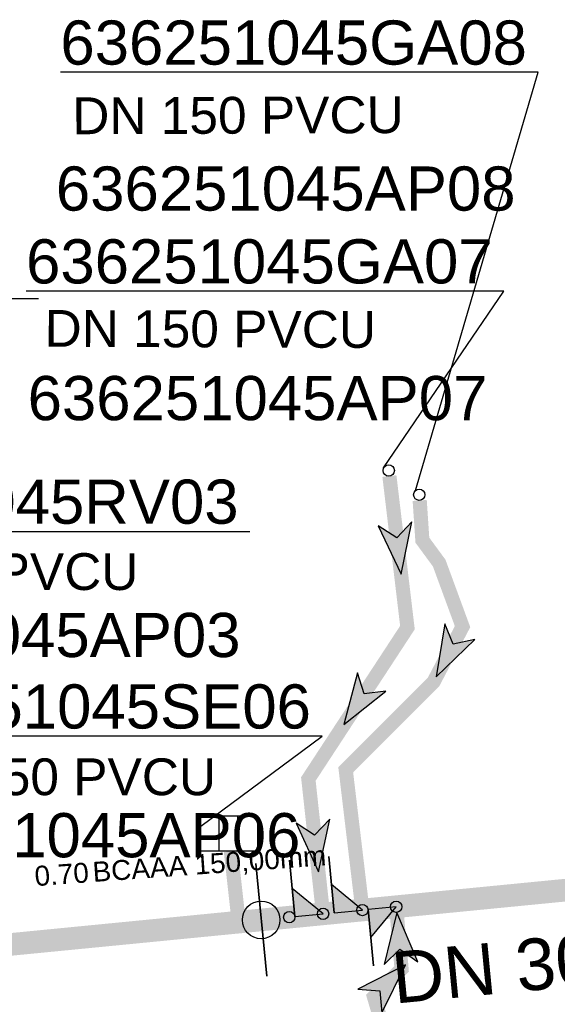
# Model space of a CAD drawing. Extents: x 356718 to 357658, y 5762241 to 5762615.
# Tile 30 of 157: x 357010 to 357020, y 5762321 to 5762339. Entities that reach past the tile are written whole.
import ezdxf
from ezdxf.enums import TextEntityAlignment as Align

# ---------------------------------------------------------------- set-up
doc = ezdxf.new("R2010")
doc.units = 0
doc.header["$MEASUREMENT"] = 0
doc.linetypes.add('AUSGEZOGEN', pattern=[0])
doc.linetypes.add('STRICHPUNKT', pattern=[5, 2, -1, 1, -1])
doc.layers.get('0').update_dxf_attribs({"linetype": 'AUSGEZOGEN'})
for name, color, linetype, true_color in [('111_00131_Symbol', 7, 'AUSGEZOGEN', 0x000000), ('114_00133_Schachtnummer', 7, 'AUSGEZOGEN', 0x000000), ('121_10376_Haltungen_Mischwasser', 6, 'STRICHPUNKT', 0xff00ff), ('121_10399_Haltungen_Mischwasser', 6, 'STRICHPUNKT', 0xff00ff), ('123_00137_Fliessrichtungspfeil', 7, 'AUSGEZOGEN', 0x000000), ('124_10395_Standard1', 7, 'AUSGEZOGEN', 0x000000), ('124_10626_Standard__Laenge____1', 7, 'AUSGEZOGEN', 0x000000), ('141_10868_Stutzen__141_', 7, 'AUSGEZOGEN', 0x000000)]:
    doc.layers.add(name, color=color, linetype=linetype, true_color=true_color)
doc.styles.add('ARIAL', font='arial.ttf', dxfattribs={"height": 1.5})
doc.styles.get("Standard").update_dxf_attribs({"font": 'arial.ttf', "height": 1})

# ---------------------------------------------------------------- blocks, each defined once
blk = doc.blocks.new('ES')
at = {"color": 0, "linetype": 'AUSGEZOGEN'}
for points in [[(-0.494, -0.319), (-0.494, 0.306), (0.506, 0.306), (0.506, -0.319), (-0.494, -0.319)], [(-0.169, -0.319), (-0.169, 0.306)], [(0.156, -0.319), (0.156, 0.306)]]:
    blk.add_lwpolyline(points, dxfattribs=at)
blk = doc.blocks.new('F00')
at = {"color": 0}
blk.add_circle((0, 0), 0.1, dxfattribs=at)
blk = doc.blocks.new('FLI')
at = {"color": 0, "linetype": 'AUSGEZOGEN'}
blk.add_lwpolyline([(-0.4, 0), (-0.9, -0.6), (0.9, 0), (-0.9, 0.6), (-0.4, 0)], close=True, dxfattribs=at)
at = {"color": 0}
for points in [[(-0.4, 0), (0.9, 0), (-0.9, 0.6)], [(-0.9, -0.6), (0.9, 0), (-0.4, 0)]]:
    blk.add_solid(points, dxfattribs=at)

msp = doc.modelspace()

# ---------------------------------------------------------------- linework, layer by layer
at = {"layer": '114_00133_Schachtnummer', "color": 18, "linetype": 'AUSGEZOGEN', "true_color": 0x000000}
for points in [[(357017.216, 5762330.408), (357019.386, 5762337.805), (357010.931, 5762337.805)], [(357016.65, 5762330.806), (357018.779, 5762333.935), (357010.324, 5762333.935)], [(357002.089, 5762325.175), (357002.089, 5762333.803), (357010.544, 5762333.803)], [(357005.267, 5762329.686), (357005.891, 5762329.685), (357014.284, 5762329.685)], [(357013.418, 5762324.472), (357015.562, 5762326.063), (357007.231, 5762326.063)]]:
    msp.add_lwpolyline(points, dxfattribs=at)
at = {"layer": '121_10376_Haltungen_Mischwasser', "color": 6, "linetype": 'STRICHPUNKT', "true_color": 0xff00ff, "const_width": 0.4}
msp.add_lwpolyline([(357002.471, 5762321.638), (357046.282, 5762325.923)], dxfattribs=at)
at = {"layer": '121_10399_Haltungen_Mischwasser', "color": 6, "linetype": 'STRICHPUNKT', "true_color": 0xff00ff, "const_width": 0.25}
for points in [[(357016.752, 5762330.663), (357017.071, 5762327.983), (357015.318, 5762325.305), (357015.567, 5762323.019)], [(357017.288, 5762330.232), (357017.335, 5762329.53), (357017.633, 5762329.124), (357018.046, 5762328), (357017.534, 5762327.024), (357015.979, 5762325.47), (357016.263, 5762323.087)], [(357013.947, 5762324.026), (357014.077, 5762322.857), (357014.881, 5762322.861)], [(357018.403, 5762314.925), (357016.479, 5762321.452), (357016.967, 5762321.948), (357016.881, 5762322.946)]]:
    msp.add_lwpolyline(points, dxfattribs=at)
at = {"layer": '141_10868_Stutzen__141_', "color": 18, "linetype": 'AUSGEZOGEN', "true_color": 0x000000}
for points in [[(357014.581, 5762321.818), (357014.386, 5762323.808)], [(357015.08, 5762322.871), (357014.983, 5762323.867)], [(357015.777, 5762322.939), (357015.68, 5762323.935)], [(357015.08, 5762322.871), (357015.578, 5762322.92), (357015.032, 5762323.369)], [(357015.777, 5762322.939), (357016.275, 5762322.988), (357015.728, 5762323.437)], [(357016.374, 5762322.998), (357016.423, 5762322.5), (357016.872, 5762323.046)], [(357016.374, 5762322.998), (357016.472, 5762322.003)]]:
    msp.add_lwpolyline(points, close=True, dxfattribs=at)
at = {"layer": '141_10868_Stutzen__141_', "color": 18, "true_color": 0x000000}
msp.add_circle((357014.483, 5762322.813), 0.333, dxfattribs=at)
for points in [[(357015.08, 5762322.871), (357015.578, 5762322.92), (357015.032, 5762323.369)], [(357015.777, 5762322.939), (357016.275, 5762322.988), (357015.728, 5762323.437)], [(357016.374, 5762322.998), (357016.423, 5762322.5), (357016.872, 5762323.046)]]:
    msp.add_solid(points, dxfattribs=at)

# ---------------------------------------------------------------- block references
at = {"layer": '111_00131_Symbol', "color": 18, "true_color": 0x000000}
for name, p in [('F00', (357016.74, 5762330.762)), ('F00', (357017.281, 5762330.332)), ('ES', (357013.912, 5762324.345))]:
    msp.add_blockref(name, p, dxfattribs=at)
at = {"layer": '111_00131_Symbol', "color": 18, "true_color": 0x000000, "rotation": 185.6}
for p in [(357016.872, 5762323.046), (357014.981, 5762322.862), (357015.578, 5762322.92), (357016.275, 5762322.988)]:
    msp.add_blockref('F00', p, dxfattribs=at)
at = {"layer": '123_00137_Fliessrichtungspfeil', "color": 18, "true_color": 0x000000, "xscale": 0.5, "yscale": 0.5, "zscale": 0.5}
for p, rotation in [((357016.905, 5762329.373), 276.8), ((357017.79, 5762327.512), 242.4), ((357016.194, 5762326.644), 236.9), ((357015.448, 5762324.112), 276.3), ((357016.92, 5762322.497), 94.9), ((357016.723, 5762321.7), 45.40000000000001)]:
    msp.add_blockref('FLI', p, dxfattribs=dict(at, rotation=rotation))

# ---------------------------------------------------------------- texts
at = {"layer": '114_00133_Schachtnummer', "color": 18, "true_color": 0x000000, "style": 'ARIAL'}
for s, p in [('636251045GA08', (357010.931, 5762338.721)), ('636251045AP08', (357010.851, 5762336.139)), ('636251045GA07', (357010.324, 5762334.851)), ('636251045AP07', (357010.352, 5762332.433)), ('636251045RV03', (357005.891, 5762330.601)), ('636251045AP03', (357005.986, 5762328.243)), ('636251045SE06', (357007.231, 5762326.979)), ('636251045AP06', (357007.044, 5762324.702))]:
    msp.add_text(s, height=0.78136, dxfattribs=at).set_placement(p, align=Align.TOP_LEFT)
at = {"layer": '124_10395_Standard1', "color": 18, "true_color": 0x000000, "style": 'ARIAL'}
msp.add_text('DN 300 PVCU ; 44,44m ; 12,31‰', height=0.91158, rotation=5.5, dxfattribs=at).set_placement((357016.758, 5762322.239), align=Align.TOP_LEFT)
at = {"layer": '124_10626_Standard__Laenge____1', "color": 18, "true_color": 0x000000, "style": 'ARIAL'}
for rotation, p in [(0.2, (357011.14, 5762337.36)), (359.8, (357010.653, 5762333.601))]:
    msp.add_text('DN 150 PVCU', height=0.65113, rotation=rotation, dxfattribs=at).set_placement(p, align=Align.TOP_LEFT)
for p in [(357006.448, 5762329.299), (357007.822, 5762325.67)]:
    msp.add_text('DN 150 PVCU', height=0.65113, dxfattribs=at).set_placement(p, align=Align.TOP_LEFT)
at = {"layer": '141_10868_Stutzen__141_', "color": 18, "true_color": 0x000000}
msp.add_text('BCAAA 150,00mm', height=0.35326, rotation=4.1, dxfattribs=at).set_placement((357011.488, 5762323.836), align=Align.TOP_LEFT)
msp.add_text('0.70', height=0.3533, rotation=4.1, dxfattribs=at).set_placement((357011.42, 5762323.831), align=Align.TOP_RIGHT)

doc.saveas('drawing.dxf')
